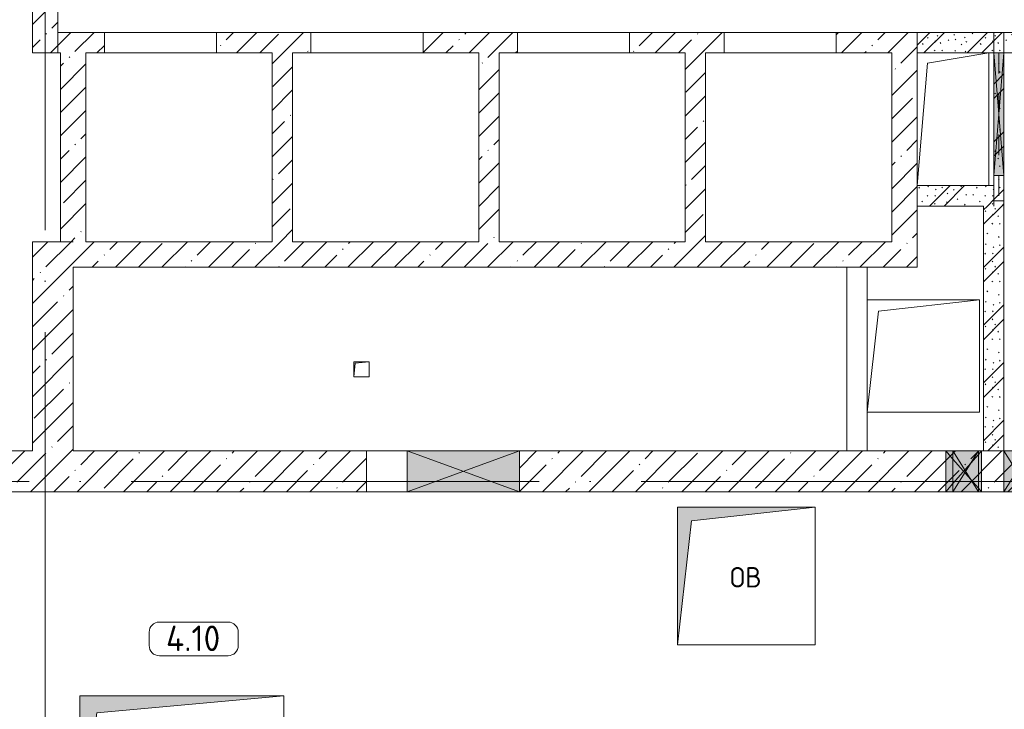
# Model space of a CAD drawing. Header units: millimetres. Extents: x -32229 to 192519, y -13689 to 125138.
# Tile 47 of 183: x -13715 to -4062, y 73219 to 79976. Entities that reach past the tile are written whole.
import ezdxf

# ---------------------------------------------------------------- set-up
doc = ezdxf.new("R2010")
doc.units = ezdxf.units.MM
doc.linetypes.add('3_ Штрих_ 1 х 1 мм', pattern=[400, 200, -200])
doc.linetypes.add('ADSK_Линия сетки', pattern=[5000, 4000, -500, 0, -500])
for name, color, linetype, lineweight in [('A-____-NOTE-TEXT', 7, 'Continuous', 18), ('A-AREA-____-IDEN', 7, 'Continuous', 9), ('A-DOOR-____-OTLN', 7, 'Continuous', 18), ('A-DOOR-OPNG-OTLN', 7, 'Continuous', 18), ('A-FLOR-____-OTLN', 7, 'Continuous', 18), ('A-GLAZ-____-MCUT', 7, 'Continuous', 9), ('A-GLAZ-____-OTLN', 7, 'Continuous', 18), ('A-WALL-____-MCUT', 7, 'Continuous', 40), ('A-WALL-____-PATT', 7, 'Continuous', 40), ('I-WALL-____-MCUT', 7, 'Continuous', 40), ('I-WALL-____-OTLN', 7, 'Continuous', 18), ('M-EQPM-____-OTLN', 7, 'Continuous', 18), ('S-BEAM-____-OTLN', 7, 'Continuous', 18), ('S-GRID-____-OTLN', 7, 'Continuous', 9)]:
    doc.layers.add(name, color=color, linetype=linetype, lineweight=lineweight)
doc.styles.add('GOST Common', font='GOST_Common.ttf', dxfattribs={"height": 200})
doc.styles.add('GOST Common_3', font='GOST_Common.ttf', dxfattribs={"height": 250})
pattern_1 = [(45, (0, 0), (-228.0985, 228.0985), []), (45, (228.1, 0), (-228.0985, 228.0985), [403.225, -80.645, 6.706, -73.939])]
pattern_2 = [(135, (300.56, 377.28), (-565.6854, 6e-14), [10, -790]), (135, (349.8, 474.73), (-565.6854, 6e-14), [10, -790]), (135, (423.93, 473.06), (-565.6854, 6e-14), [10, -790]), (135, (229.92, 447.9), (-565.6854, 6e-14), [10, -790]), (135, (155.08, 447.9), (-565.6854, 6e-14), [10, -790]), (135, (114.9, 369.03), (-565.6854, 6e-14), [10, -790]), (135, (132.43, 285.8), (-565.6854, 6e-14), [10, -790]), (135, (214.66, 322), (-565.6854, 6e-14), [10, -790]), (135, (198.16, 261.88), (-565.6854, 6e-14), [10, -790]), (135, (45.2, 272.9), (-565.6854, 6e-14), [10, -790]), (135, (42.32, 336.16), (-565.6854, 6e-14), [10, -790]), (135, (92.26, 192.24), (-565.6854, 6e-14), [10, -790]), (135, (7.07, 149.2), (-565.6854, 6e-14), [10, -790]), (135, (80.6, 95.1), (-565.6854, 6e-14), [10, -790]), (135, (79.53, 36.94), (-565.6854, 6e-14), [10, -790]), (135, (153.87, 74.56), (-565.6854, 6e-14), [10, -790]), (135, (228.35, 124.8), (-565.6854, 6e-14), [10, -790]), (135, (279.75, 180.4), (-565.6854, 6e-14), [10, -790]), (135, (282.9, 31.63), (-565.6854, 6e-14), [10, -790]), (135, (377.38, 53.45), (-565.6854, 6e-14), [10, -790]), (135, (352.28, 102.7), (-565.6854, 6e-14), [10, -790]), (135, (354.05, 0), (-565.6854, 6e-14), [10, -790]), (135, (553.23, 16.45), (-565.6854, 6e-14), [10, -790]), (135, (542.38, 63.45), (-565.6854, 6e-14), [10, -790]), (135, (536.58, 239.3), (-565.6854, 6e-14), [10, -790]), (135, (475.85, 203.9), (-565.6854, 6e-14), [10, -790]), (135, (475.85, 316.54), (-565.6854, 6e-14), [10, -790]), (135, (520.8, 408.7), (-565.6854, 6e-14), [10, -790]), (135, (551.1, 470.8), (-565.6854, 6e-14), [10, -790]), (135, (235.25, 537.93), (-565.6854, 6e-14), [10, -790]), (135, (407.25, 547.65), (-565.6854, 6e-14), [10, -790]), (135, (94.5, 558.6), (-565.6854, 6e-14), [10, -790]), (135, (46.4, 532.3), (-565.6854, 6e-14), [10, -790]), (135, (85.56, 465.04), (-565.6854, 6e-14), [10, -790]), (135, (355.53, 181.14), (-565.6854, 6e-14), [10, -790]), (135, (362.23, 243.6), (-565.6854, 6e-14), [10, -790]), (135, (413.45, 344.1), (-565.6854, 6e-14), [10, -790]), (135, (286.3, 273.25), (-565.6854, 6e-14), [10, -790]), (135, (423.02, 263.72), (-565.6854, 6e-14), [10, -790]), (135, (162.94, 190.2), (-565.6854, 6e-14), [10, -790]), (135, (470.25, 120.93), (-565.6854, 6e-14), [10, -790]), (135, (484.48, 9.78), (-565.6854, 6e-14), [10, -790]), (45, (0, 212.13), (-565.6854, 0), []), (45, (212.13, 0), (-565.6854, 0), []), (45, (353.55, 0), (-565.6854, 0), []), (45, (0, 353.55), (-565.6854, 0), [])]

# ---------------------------------------------------------------- blocks, each defined once
blk = doc.blocks.new('КР-Проем - Настраиваемый-4829916--01 ЭЛ')
at = {"layer": 'A-DOOR-OPNG-OTLN', "color": 253, "lineweight": 13, "true_color": 0xaaaaaa}
for p, q in [((-550, 100), (550, 100)), ((-550, -100), (550, -100))]:
    blk.add_line(p, q, dxfattribs=at)
blk = doc.blocks.new('КР-Проем - Настраиваемый-2813970--01 ЭЛ')
at = {"layer": 'A-DOOR-OPNG-OTLN', "color": 253, "lineweight": 13, "true_color": 0xaaaaaa}
for p, q in [((-750, 200), (-350, 200)), ((-350, 200), (750, 200)), ((-750, -200), (-350, -200)), ((-350, -200), (750, -200))]:
    blk.add_line(p, q, dxfattribs=at)
blk = doc.blocks.new('АР_Отверстие прямоугольное - ОВВ-3749114--01 ЭЛ')
at = {"layer": 'A-GLAZ-____-OTLN', "lineweight": 13, "true_color": 0xf0f0f0}
blk.add_hatch(color=7, dxfattribs=at).paths.add_polyline_path([(675, 200), (-425, 200), (-425, -200), (675, -200)])
at = {"layer": 'A-GLAZ-____-MCUT', "color": 253, "lineweight": 13, "true_color": 0xaaaaaa}
for p, q in [((-425, 200), (-425, -200)), ((675, 200), (675, -200))]:
    blk.add_line(p, q, dxfattribs=at)
at = {"layer": 'A-GLAZ-____-OTLN', "color": 253, "lineweight": 5, "true_color": 0xaaaaaa}
for p, q in [((675, 200), (-425, -200)), ((-425, 200), (675, -200))]:
    blk.add_line(p, q, dxfattribs=at)
at = {"layer": 'A-GLAZ-____-OTLN', "color": 253, "lineweight": 13, "true_color": 0xaaaaaa}
for p, q in [((675, 200), (-425, 200)), ((-425, 200), (-425, -200)), ((675, -200), (675, 200)), ((-425, -200), (675, -200))]:
    blk.add_line(p, q, dxfattribs=at)
blk = doc.blocks.new('АР_Канал вертикальный прямоугольный - ОВ-6392402--01 ЭЛ')
at = {"layer": 'M-EQPM-____-OTLN', "color": 253, "lineweight": 13, "true_color": 0xaaaaaa}
for p, q in [((350, 650), (-350, 650)), ((-350, 650), (-350, -650)), ((-350, -650), (-350, 650)), ((-350, 650), (350, 650)), ((-250, 550), (350, 650)), ((350, -650), (350, 650)), ((350, 650), (350, -650)), ((-350, -650), (-250, 550)), ((-350, -650), (350, -650)), ((350, -650), (-350, -650))]:
    blk.add_line(p, q, dxfattribs=at)
blk = doc.blocks.new('АР_Канал вертикальный прямоугольный - ОВ-6392405--01 ЭЛ')
at = {"layer": 'M-EQPM-____-OTLN', "color": 253, "lineweight": 13, "true_color": 0xaaaaaa}
for p, q in [((550, 550), (-550, 550)), ((-550, 550), (-550, -550)), ((-550, -550), (-550, 550)), ((-550, 550), (550, 550)), ((-440, 440), (550, 550)), ((550, -550), (550, 550)), ((550, 550), (550, -550)), ((-550, -550), (-440, 440)), ((-550, -550), (550, -550)), ((550, -550), (-550, -550))]:
    blk.add_line(p, q, dxfattribs=at)
blk = doc.blocks.new('АР_Отверстие прямоугольное - ОВВ-5728292--01 ЭЛ')
at = {"layer": 'A-GLAZ-____-OTLN', "lineweight": 13, "true_color": 0xf0f0f0}
blk.add_hatch(color=7, dxfattribs=at).paths.add_polyline_path([(725, 50), (-475, 50), (-475, -50), (725, -50)])
at = {"layer": 'A-GLAZ-____-MCUT', "color": 253, "lineweight": 13, "true_color": 0xaaaaaa}
for p, q in [((-475, 50), (-475, -50)), ((725, 50), (725, -50))]:
    blk.add_line(p, q, dxfattribs=at)
at = {"layer": 'A-GLAZ-____-OTLN', "color": 253, "lineweight": 5, "true_color": 0xaaaaaa}
for p, q in [((725, 50), (-475, -50)), ((-475, 50), (725, -50))]:
    blk.add_line(p, q, dxfattribs=at)
at = {"layer": 'A-GLAZ-____-OTLN', "color": 253, "lineweight": 13, "true_color": 0xaaaaaa}
for p, q in [((725, 50), (-475, 50)), ((-475, 50), (-475, -50)), ((725, -50), (725, 50)), ((-475, -50), (725, -50))]:
    blk.add_line(p, q, dxfattribs=at)
blk = doc.blocks.new('АР_Отверстие прямоугольное - ОВВ-4038765--01 ЭЛ')
at = {"layer": 'A-GLAZ-____-OTLN', "lineweight": 13, "true_color": 0xf0f0f0}
blk.add_hatch(color=7, dxfattribs=at).paths.add_polyline_path([(270, -200), (300, -200), (300, 200), (-50, 200), (-50, -200), (20, -200)])
at = {"layer": 'A-GLAZ-____-MCUT', "color": 253, "lineweight": 13, "true_color": 0xaaaaaa}
for p, q in [((-50, 200), (-50, -200)), ((300, 200), (300, -200))]:
    blk.add_line(p, q, dxfattribs=at)
at = {"layer": 'A-GLAZ-____-OTLN', "color": 253, "lineweight": 5, "true_color": 0xaaaaaa}
for p, q in [((-50, 200), (20, 120)), ((300, 200), (270, 165.7)), ((270, 165.7), (20, -120)), ((20, 120), (270, -165.7)), ((20, -120), (-50, -200)), ((270, -165.7), (300, -200))]:
    blk.add_line(p, q, dxfattribs=at)
at = {"layer": 'A-GLAZ-____-OTLN', "color": 253, "lineweight": 13, "true_color": 0xaaaaaa}
for p, q in [((20, 200), (-50, 200)), ((-50, 200), (-50, -200)), ((270, 200), (20, 200)), ((300, 200), (270, 200)), ((300, -200), (300, 200)), ((-50, -200), (20, -200)), ((20, -200), (270, -200)), ((270, -200), (300, -200))]:
    blk.add_line(p, q, dxfattribs=at)
blk = doc.blocks.new('АР_Отверстие прямоугольное - ВК-4517369--01 ЭЛ')
at = {"layer": 'A-GLAZ-____-OTLN', "lineweight": 13, "true_color": 0xf0f0f0}
blk.add_hatch(color=7, dxfattribs=at).paths.add_polyline_path([(250, -200), (250, 200), (0, 200), (0, -200)])
at = {"layer": 'A-GLAZ-____-MCUT', "color": 253, "lineweight": 13, "true_color": 0xaaaaaa}
for p, q in [((0, 200), (0, -200)), ((250, 200), (250, -200))]:
    blk.add_line(p, q, dxfattribs=at)
at = {"layer": 'A-GLAZ-____-OTLN', "color": 253, "lineweight": 5, "true_color": 0xaaaaaa}
for p, q in [((250, 200), (0, -200)), ((0, 200), (250, -200))]:
    blk.add_line(p, q, dxfattribs=at)
at = {"layer": 'A-GLAZ-____-OTLN', "color": 253, "lineweight": 13, "true_color": 0xaaaaaa}
for p, q in [((250, 200), (0, 200)), ((0, 200), (0, -200)), ((250, -200), (250, 200)), ((0, -200), (250, -200))]:
    blk.add_line(p, q, dxfattribs=at)
blk = doc.blocks.new('АР_Отверстие прямоугольное - ОВВ-4753735--01 ЭЛ')
at = {"layer": 'A-GLAZ-____-OTLN', "lineweight": 13, "true_color": 0xf0f0f0}
blk.add_hatch(color=7, dxfattribs=at).paths.add_polyline_path([(250, -200), (250, 200), (0, 200), (0, -200)])
at = {"layer": 'A-GLAZ-____-MCUT', "color": 253, "lineweight": 13, "true_color": 0xaaaaaa}
for p, q in [((0, 200), (0, -200)), ((250, 200), (250, -200))]:
    blk.add_line(p, q, dxfattribs=at)
at = {"layer": 'A-GLAZ-____-OTLN', "color": 253, "lineweight": 5, "true_color": 0xaaaaaa}
for p, q in [((250, 200), (0, -200)), ((0, 200), (250, -200))]:
    blk.add_line(p, q, dxfattribs=at)
at = {"layer": 'A-GLAZ-____-OTLN', "color": 253, "lineweight": 13, "true_color": 0xaaaaaa}
for p, q in [((250, 200), (0, 200)), ((0, 200), (0, -200)), ((250, -200), (250, 200)), ((0, -200), (250, -200))]:
    blk.add_line(p, q, dxfattribs=at)
blk = doc.blocks.new('АР_Перемычка - 100_Уx1_75x5__Оп_0_125x80x5_-250-6145448--01 ЭЛ')
at = {"layer": 'S-BEAM-____-OTLN', "color": 9, "linetype": '3_ Штрих_ 1 х 1 мм', "lineweight": 15, "true_color": 0xc4c4c4}
for p, q in [((-600, 50), (-600, -50)), ((850, 50), (850, -50)), ((-600, 0), (850, 0))]:
    blk.add_line(p, q, dxfattribs=at)
blk = doc.blocks.new('АР_Канал вертикальный прямоугольный - ВК-6384572--01 ЭЛ')
at = {"layer": 'M-EQPM-____-OTLN', "lineweight": 13, "true_color": 0xe2e2e2}
blk.add_hatch(color=254, dxfattribs=at).paths.add_polyline_path([(-75, -75), (-60, 60), (75, 75), (-75, 75)])
at = {"layer": 'M-EQPM-____-OTLN', "color": 253, "lineweight": 13, "true_color": 0xaaaaaa}
for p, q in [((75, 75), (-75, 75)), ((-75, 75), (-75, -75)), ((75, 75), (-75, 75)), ((-75, 75), (-75, -75)), ((-75, -75), (-75, 75)), ((-75, 75), (75, 75)), ((-75, -75), (-60, 60)), ((-75, -75), (-60, 60)), ((-60, 60), (75, 75)), ((-60, 60), (75, 75)), ((75, -75), (75, 75)), ((75, 75), (75, -75)), ((-75, -75), (75, -75)), ((75, -75), (-75, -75))]:
    blk.add_line(p, q, dxfattribs=at)
blk = doc.blocks.new('АР_Канал вертикальный прямоугольный - ОВ-5378329--01 ЭЛ')
at = {"layer": 'M-EQPM-____-OTLN', "lineweight": 13, "true_color": 0xe2e2e2}
blk.add_hatch(color=254, dxfattribs=at).paths.add_polyline_path([(-675, -675), (-540, 540), (675, 675), (-675, 675)])
at = {"layer": 'M-EQPM-____-OTLN', "color": 253, "lineweight": 13, "true_color": 0xaaaaaa}
for p, q in [((675, 675), (-675, 675)), ((-675, 675), (-675, -675)), ((675, 675), (-675, 675)), ((-675, 675), (-675, -675)), ((-675, -675), (-675, 675)), ((-675, 675), (675, 675)), ((-540, 540), (675, 675)), ((-540, 540), (675, 675)), ((675, -675), (675, 675)), ((675, 675), (675, -675)), ((-675, -675), (-540, 540)), ((-675, -675), (-540, 540)), ((-675, -675), (675, -675)), ((675, -675), (-675, -675))]:
    blk.add_line(p, q, dxfattribs=at)
blk = doc.blocks.new('АР_Канал вертикальный прямоугольный - ОВ-6260153--01 ЭЛ')
at = {"layer": 'M-EQPM-____-OTLN', "lineweight": 13, "true_color": 0xe2e2e2}
blk.add_hatch(color=254, dxfattribs=at).paths.add_polyline_path([(-1000, -675), (-832.5, 507.5), (1000, 675), (-1000, 675), (-1000, -586.1)])
at = {"layer": 'M-EQPM-____-OTLN', "color": 253, "lineweight": 13, "true_color": 0xaaaaaa}
for p, q in [((1000, 675), (-1000, 675)), ((-1000, 675), (-1000, -675)), ((1000, 675), (-1000, 675)), ((-1000, 675), (-1000, -675)), ((-1000, -675), (-1000, 675)), ((-1000, 675), (1000, 675)), ((-832.5, 507.5), (1000, 675)), ((-832.5, 507.5), (1000, 675)), ((1000, -675), (1000, 675)), ((1000, 675), (1000, -675)), ((-1000, -675), (-832.5, 507.5)), ((-1000, -675), (-832.5, 507.5)), ((-1000, -675), (1000, -675)), ((1000, -675), (-1000, -675))]:
    blk.add_line(p, q, dxfattribs=at)
blk = doc.blocks.new('Наметкина 10_РД_АР_П_отсоединено_rvt-1--01 ЭЛ')
at = {"layer": 'A-WALL-____-PATT', "lineweight": 5, "true_color": 0xaaaaaa}
h = blk.add_hatch(dxfattribs=at)
h.set_pattern_fill('FP_1', color=253, style=0, pattern_type=2)
h.set_pattern_definition(pattern_1)
h.paths.add_polyline_path([(-13339.7, 79650), (-13339.7, 82700), (-13589.7, 82700), (-13589.7, 79650)])
h = blk.add_hatch(dxfattribs=at)
h.set_pattern_fill('FP_1', color=253, style=0, pattern_type=2)
h.set_pattern_definition(pattern_1)
h.paths.add_polyline_path([(-6809.7, 79650), (-6809.7, 79850), (-7734.7, 79850), (-7734.7, 79650), (-6989.7, 79650)])
h.paths.add_polyline_path([(-4914.7, 79650), (-4914.7, 79850), (-5709.7, 79850), (-5709.7, 79650), (-5164.7, 79650)])
h.paths.add_polyline_path([(-12884.7, 79650), (-12884.7, 79850), (-13339.7, 79850), (-13339.7, 79650), (-13064.7, 79650)])
h.paths.add_polyline_path([(-8834.7, 79650), (-8834.7, 79850), (-9759.7, 79850), (-9759.7, 79650), (-9014.7, 79650)])
h.paths.add_polyline_path([(-11525.4, 79650), (-10859.7, 79650), (-10859.7, 79850), (-11784.7, 79850), (-11784.7, 79650)])
h = blk.add_hatch(dxfattribs=at)
h.set_pattern_fill('FP_6', color=253, style=0, pattern_type=2)
h.set_pattern_definition(pattern_2)
h.paths.add_polyline_path([(-764.7, 79650), (-314.7, 79650), (-314.7, 79850), (-4064.7, 79850), (-4064.7, 79650), (-964.7, 79650)])
h.paths.add_polyline_path([(-4164.7, 79650), (-4164.7, 79850), (-4914.7, 79850), (-4914.7, 79650), (-4214.7, 79650)])
h = blk.add_hatch(dxfattribs=at)
h.set_pattern_fill('FP_6', color=253, style=0, pattern_type=2)
h.set_pattern_definition(pattern_2)
h.paths.add_polyline_path([(-4164.7, 78150), (-4064.7, 78150), (-4064.7, 79850), (-4164.7, 79850), (-4164.7, 78350)])
h = blk.add_hatch(dxfattribs=at)
h.set_pattern_fill('FP_1', color=253, style=0, pattern_type=2)
h.set_pattern_definition(pattern_1)
h.paths.add_polyline_path([(-13189.7, 77800), (-13064.7, 77800), (-13064.7, 79650), (-13314.7, 79650), (-13314.7, 77800)])
h = blk.add_hatch(dxfattribs=at)
h.set_pattern_fill('FP_1', color=253, style=0, pattern_type=2)
h.set_pattern_definition(pattern_1)
h.paths.add_polyline_path([(-11039.7, 77800), (-11039.7, 79650), (-11239.7, 79650), (-11239.7, 77800)])
h = blk.add_hatch(dxfattribs=at)
h.set_pattern_fill('FP_1', color=253, style=0, pattern_type=2)
h.set_pattern_definition(pattern_1)
h.paths.add_polyline_path([(-9014.7, 77800), (-9014.7, 79650), (-9214.7, 79650), (-9214.7, 77800)])
h = blk.add_hatch(dxfattribs=at)
h.set_pattern_fill('FP_1', color=253, style=0, pattern_type=2)
h.set_pattern_definition(pattern_1)
h.paths.add_polyline_path([(-6989.7, 77800), (-6989.7, 79650), (-7189.7, 79650), (-7189.7, 77800)])
h = blk.add_hatch(dxfattribs=at)
h.set_pattern_fill('FP_1', color=253, style=0, pattern_type=2)
h.set_pattern_definition(pattern_1)
h.paths.add_polyline_path([(-4914.7, 77550), (-4914.7, 79650), (-5164.7, 79650), (-5164.7, 77550)])
h = blk.add_hatch(dxfattribs=at)
h.set_pattern_fill('FP_6', color=253, style=0, pattern_type=2)
h.set_pattern_definition(pattern_2)
h.paths.add_polyline_path([(-4264.7, 78150), (-4164.7, 78150), (-4164.7, 78350), (-4914.7, 78350), (-4914.7, 78150)])
h = blk.add_hatch(dxfattribs=at)
h.set_pattern_fill('FP_6', color=253, style=0, pattern_type=2)
h.set_pattern_definition(pattern_2)
h.paths.add_polyline_path([(-4264.7, 75750), (-4064.7, 75750), (-4064.7, 78150), (-4264.7, 78150), (-4264.7, 77871.5)])
h = blk.add_hatch(dxfattribs=at)
h.set_pattern_fill('FP_1', color=253, style=0, pattern_type=2)
h.set_pattern_definition(pattern_1)
h.paths.add_polyline_path([(-13189.7, 75750), (-13189.7, 77800), (-13589.7, 77800), (-13589.7, 75750)])
h = blk.add_hatch(dxfattribs=at)
h.set_pattern_fill('FP_1', color=253, style=0, pattern_type=2)
h.set_pattern_definition(pattern_1)
h.paths.add_polyline_path([(-5164.7, 77550), (-5164.7, 77800), (-13189.7, 77800), (-13189.7, 77550), (-7512.9, 77550)])
h = blk.add_hatch(dxfattribs=at)
h.set_pattern_fill('FP_1', color=253, style=0, pattern_type=2)
h.set_pattern_definition(pattern_1)
h.paths.add_polyline_path([(-13189.7, 75350), (-13189.7, 75750), (-21264.7, 75750), (-21264.7, 75350), (-15537.9, 75350)])
h = blk.add_hatch(dxfattribs=at)
h.set_pattern_fill('FP_1', color=253, style=0, pattern_type=2)
h.set_pattern_definition(pattern_1)
h.paths.add_polyline_path([(-13189.7, 75350), (-10314.8, 75350), (-10314.8, 75750), (-13189.7, 75750)])
h = blk.add_hatch(dxfattribs=at)
h.set_pattern_fill('FP_1', color=253, style=0, pattern_type=2)
h.set_pattern_definition(pattern_1)
h.paths.add_polyline_path([(4524.4, 75350), (5035.2, 75350), (5035.2, 75750), (-8814.7, 75750), (-8814.7, 75350), (2665.3, 75350)])
at = {"layer": 'A-FLOR-____-OTLN', "color": 253, "lineweight": 13, "true_color": 0xaaaaaa}
for p, q in [((-12884.7, 79850), (-11784.7, 79850)), ((-10859.7, 79850), (-9759.7, 79850)), ((-8834.7, 79850), (-7734.7, 79850)), ((-6809.7, 79850), (-5709.7, 79850)), ((-8814.8, 75350), (-8814.8, 75750))]:
    blk.add_line(p, q, dxfattribs=at)
at = {"layer": 'A-WALL-____-MCUT', "color": 253, "lineweight": 13, "true_color": 0xaaaaaa}
for p, q in [((-13589.7, 82700), (-13589.7, 79650)), ((-13339.7, 79650), (-13339.7, 82700)), ((-12884.7, 79850), (-13339.7, 79850)), ((-13339.7, 79850), (-13339.7, 79650)), ((-12884.7, 79650), (-12884.7, 79850)), ((-10859.7, 79850), (-11784.7, 79850)), ((-11784.7, 79850), (-11784.7, 79650)), ((-10859.7, 79650), (-10859.7, 79850)), ((-8834.7, 79850), (-9759.7, 79850)), ((-9759.7, 79850), (-9759.7, 79650)), ((-8834.7, 79650), (-8834.7, 79850)), ((-6809.7, 79850), (-7734.7, 79850)), ((-7734.7, 79850), (-7734.7, 79650)), ((-6809.7, 79650), (-6809.7, 79850)), ((-4914.7, 79850), (-5709.7, 79850)), ((-5709.7, 79850), (-5709.7, 79650)), ((-4914.7, 79650), (-4914.7, 79850)), ((-13589.7, 79650), (-13339.7, 79650)), ((-13339.7, 79650), (-13314.7, 79650)), ((-13314.7, 79650), (-13314.7, 77800)), ((-13064.7, 79650), (-12884.7, 79650)), ((-13064.7, 77800), (-13064.7, 79650)), ((-11784.7, 79650), (-11239.7, 79650)), ((-11239.7, 79650), (-11239.7, 77800)), ((-11039.7, 79650), (-10859.7, 79650)), ((-11039.7, 77800), (-11039.7, 79650)), ((-9759.7, 79650), (-9214.7, 79650)), ((-9214.7, 79650), (-9214.7, 77800)), ((-9014.7, 79650), (-8834.7, 79650)), ((-9014.7, 77800), (-9014.7, 79650)), ((-7734.7, 79650), (-7189.7, 79650)), ((-7189.7, 79650), (-7189.7, 77800)), ((-6989.7, 79650), (-6809.7, 79650)), ((-6989.7, 77800), (-6989.7, 79650)), ((-5709.7, 79650), (-5164.7, 79650)), ((-5164.7, 79650), (-5164.7, 77800)), ((-4914.7, 77550), (-4914.7, 78350)), ((-13589.7, 77800), (-13589.7, 75750)), ((-13189.7, 77800), (-13589.7, 77800)), ((-13314.7, 77800), (-13189.7, 77800)), ((-11239.7, 77800), (-13064.7, 77800)), ((-9214.7, 77800), (-11039.7, 77800)), ((-7189.7, 77800), (-9014.7, 77800)), ((-5164.7, 77800), (-6989.7, 77800)), ((-13189.7, 75750), (-13189.7, 77550)), ((-13189.7, 77550), (-5164.7, 77550)), ((-5164.7, 77550), (-4914.7, 77550)), ((-13589.7, 75750), (-21264.7, 75750)), ((-10314.8, 75750), (-13189.7, 75750)), ((-10314.8, 75350), (-10314.8, 75750)), ((-4634.7, 75750), (-8814.7, 75750)), ((-8814.7, 75750), (-8814.7, 75350)), ((-4564.7, 75750), (-4634.7, 75750)), ((-4314.7, 75750), (-4564.7, 75750)), ((-4284.7, 75750), (-4314.7, 75750)), ((-4064.7, 75750), (-4284.7, 75750)), ((-3814.7, 75750), (-4064.7, 75750)), ((-15564.7, 75350), (-13189.7, 75350)), ((-13189.7, 75350), (-10314.8, 75350)), ((-8814.7, 75350), (-4634.7, 75350)), ((-4634.7, 75350), (-4564.7, 75350)), ((-4564.7, 75350), (-4314.7, 75350)), ((-4314.7, 75350), (-4284.7, 75350)), ((-4284.7, 75350), (-4064.7, 75350)), ((-4064.7, 75350), (-3814.7, 75350))]:
    blk.add_line(p, q, dxfattribs=at)
at = {"layer": 'A-WALL-____-MCUT', "color": 253, "lineweight": 15, "true_color": 0xaaaaaa}
for p, q in [((-4164.7, 79850), (-4164.7, 79650)), ((-4064.7, 79850), (-4064.7, 79650)), ((-4164.7, 78350), (-4164.7, 78150))]:
    blk.add_line(p, q, dxfattribs=at)
at = {"layer": 'I-WALL-____-MCUT', "color": 253, "lineweight": 13, "true_color": 0xaaaaaa}
for p, q in [((-4164.7, 79850), (-4914.7, 79850)), ((-4914.7, 79850), (-4914.7, 79650)), ((-4064.7, 79850), (-4164.7, 79850)), ((-3714.7, 79850), (-4064.7, 79850)), ((-4214.7, 79650), (-4164.7, 79650)), ((-4164.7, 79650), (-4164.7, 78450)), ((-4064.7, 79650), (-3714.7, 79650)), ((-4064.7, 78450), (-4064.7, 79650)), ((-4164.7, 78450), (-4164.7, 78350)), ((-4064.7, 78350), (-4064.7, 78450)), ((-4914.7, 78350), (-4914.7, 78150)), ((-4164.7, 78350), (-4214.7, 78350)), ((-4064.7, 78150), (-4064.7, 78350)), ((-4914.7, 78150), (-4264.7, 78150)), ((-4264.7, 78150), (-4264.7, 75750)), ((-4064.7, 75750), (-4064.7, 78150)), ((-4264.7, 75750), (-4064.7, 75750))]:
    blk.add_line(p, q, dxfattribs=at)
at = {"layer": 'I-WALL-____-OTLN', "color": 253, "lineweight": 13, "true_color": 0xaaaaaa}
for p, q in [((-5604.7, 75750), (-5604.7, 77550)), ((-5404.7, 77550), (-5404.7, 77230)), ((-5404.7, 76130), (-5404.7, 75750))]:
    blk.add_line(p, q, dxfattribs=at)
at = {"layer": 'A-DOOR-____-OTLN', "color": 253, "lineweight": 13, "true_color": 0xaaaaaa, "rotation": 180}
for p in [(-12334.7, 79750), (-10309.7, 79750), (-8284.7, 79750), (-6259.7, 79750)]:
    blk.add_blockref('КР-Проем - Настраиваемый-4829916--01 ЭЛ', p, dxfattribs=at)
at = {"layer": 'A-DOOR-____-OTLN', "color": 253, "lineweight": 13, "true_color": 0xaaaaaa}
blk.add_blockref('КР-Проем - Настраиваемый-2813970--01 ЭЛ', (-9564.7, 75550), dxfattribs=at)
at = {"layer": 'A-GLAZ-____-OTLN', "color": 253, "lineweight": 13, "true_color": 0xaaaaaa}
for name, p, rotation in [('АР_Отверстие прямоугольное - ОВВ-5728292--01 ЭЛ', (-4114.7, 79175), 269.9999999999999), ('АР_Отверстие прямоугольное - ОВВ-3749114--01 ЭЛ', (-9239.7, 75550), 180)]:
    blk.add_blockref(name, p, dxfattribs=dict(at, rotation=rotation))
for name, p in [('АР_Отверстие прямоугольное - ОВВ-4038765--01 ЭЛ', (-4584.7, 75550)), ('АР_Отверстие прямоугольное - ВК-4517369--01 ЭЛ', (-4564.7, 75550)), ('АР_Отверстие прямоугольное - ОВВ-4753735--01 ЭЛ', (-4064.7, 75550))]:
    blk.add_blockref(name, p, dxfattribs=at)
at = {"layer": 'M-EQPM-____-OTLN', "color": 253, "lineweight": 13, "true_color": 0xaaaaaa}
for name, p in [('АР_Канал вертикальный прямоугольный - ОВ-6392402--01 ЭЛ', (-4564.7, 79000)), ('АР_Канал вертикальный прямоугольный - ОВ-6392405--01 ЭЛ', (-4854.7, 76680)), ('АР_Канал вертикальный прямоугольный - ВК-6384572--01 ЭЛ', (-10364.7, 76550)), ('АР_Канал вертикальный прямоугольный - ОВ-5378329--01 ЭЛ', (-6589.7, 74525)), ('АР_Канал вертикальный прямоугольный - ОВ-6260153--01 ЭЛ', (-12124.7, 72675))]:
    blk.add_blockref(name, p, dxfattribs=at)
at = {"layer": 'S-BEAM-____-OTLN', "color": 253, "lineweight": 13, "true_color": 0xaaaaaa, "rotation": 269.9999999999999}
blk.add_blockref('АР_Перемычка - 100_Уx1_75x5__Оп_0_125x80x5_-250-6145448--01 ЭЛ', (-4114.7, 79050), dxfattribs=at)
at = {"layer": 'A-____-NOTE-TEXT', "color": 253, "lineweight": 5, "true_color": 0xaaaaaa, "insert": (-6751.9, 74612.2), "char_height": 200, "width": 400.844, "attachment_point": 1, "style": 'GOST Common'}
blk.add_mtext('ОВ', dxfattribs=at)
blk = doc.blocks.new('Марка помещения 2 - Марка помещения 2-1605974--01 ЭЛ')
at = {"layer": 'A-AREA-____-IDEN', "color": 253, "true_color": 0xaaaaaa}
for p, q in [((-1.797, 0.841), (1.569, 0.841)), ((-2.297, -0.309), (-2.297, 0.341)), ((2.069, 0.341), (2.069, -0.309)), ((1.569, -0.809), (-1.797, -0.809))]:
    blk.add_line(p, q, dxfattribs=at)
for centre, start, end in [((-1.797, 0.341), 90, 180), ((1.569, 0.341), 0, 90), ((-1.797, -0.309), 180, 270), ((1.569, -0.309), 270, 360)]:
    blk.add_arc(centre, 0.5, start, end, dxfattribs=at)

msp = doc.modelspace()

# ---------------------------------------------------------------- linework, layer by layer
at = {"layer": 'S-GRID-____-OTLN', "color": 253, "linetype": 'ADSK_Линия сетки', "true_color": 0xaaaaaa}
for p, q in [((-13464.7, -12088.9), (-13464.7, 125138.4)), ((131381.2, 75450), (-30593.4, 75450))]:
    msp.add_line(p, q, dxfattribs=at)

# ---------------------------------------------------------------- block references
at = {"lineweight": 5}
msp.add_blockref('Наметкина 10_РД_АР_П_отсоединено_rvt-1--01 ЭЛ', (0, 0), dxfattribs=at)
at = {"layer": 'A-AREA-____-IDEN', "color": 253, "true_color": 0xaaaaaa, "xscale": 199.9999999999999, "yscale": 199.9999999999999, "zscale": 199.9999999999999}
msp.add_blockref('Марка помещения 2 - Марка помещения 2-1605974--01 ЭЛ', (-11986, 73905.2), dxfattribs=at)

# ---------------------------------------------------------------- texts
at = {"layer": 'A-AREA-____-IDEN', "color": 253, "true_color": 0xaaaaaa, "insert": (-12280.5, 74039), "char_height": 250, "width": 721.519, "attachment_point": 1, "style": 'GOST Common_3'}
msp.add_mtext('4.10', dxfattribs=at)

doc.saveas('drawing.dxf')
